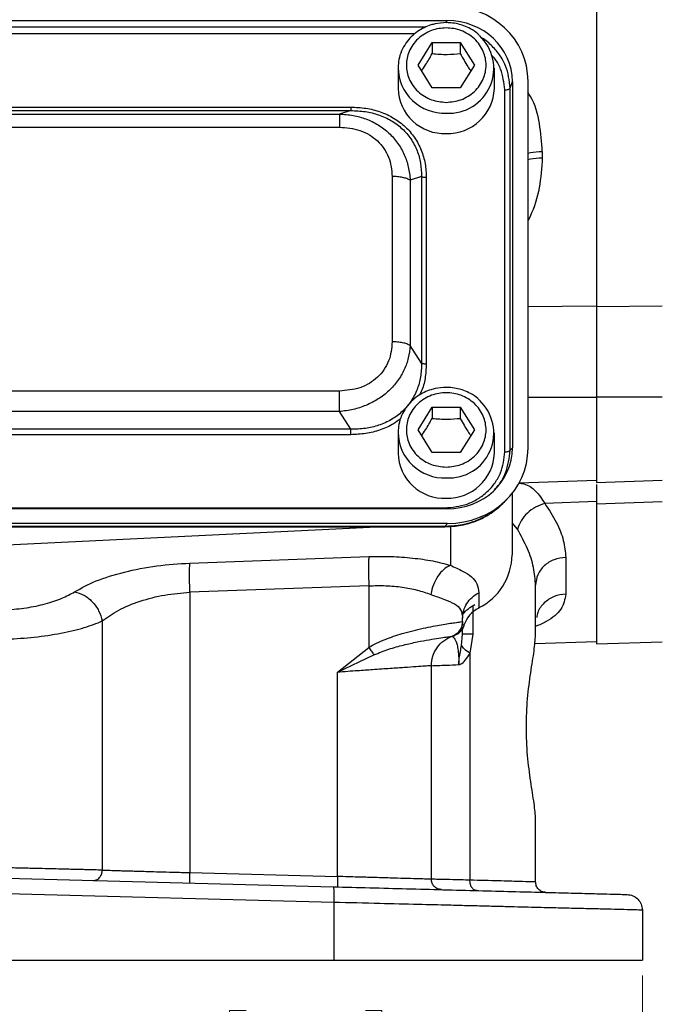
# Model space of a CAD drawing. Header units: inches. Extents: x 0.6 to 16.3, y 0.2 to 11.5.
# Tile 16 of 20: x 12.9 to 14.5, y 4.1 to 6.7. Entities that reach past the tile are written whole.
import ezdxf

# ---------------------------------------------------------------- set-up
doc = ezdxf.new("R2010")
doc.units = ezdxf.units.IN
doc.header["$MEASUREMENT"] = 0
doc.styles.add('SLDTEXTSTYLE0', font='TXT', dxfattribs={"width": 0.75})
doc.dimstyles.new('SLDDIMSTYLE0', dxfattribs={"dimtxt": 0.137795, "dimasz": 0.14, "dimexe": 0, "dimexo": 0.0625, "dimgap": 0.034449, "dimtad": 0, "dimdec": 1, "dimlfac": 1.5, "dimrnd": 1e-09, "dimzin": 12, "dimdsep": 46, "dimtxsty": 'SLDTEXTSTYLE0', "dimblk1": 'CLOSED', "dimblk2": 'CLOSED', "dimsah": 1, "dimcen": 0.09, "dimadec": 0, "dimazin": 3, "dimtfac": 1, "dimtdec": 1, "dimtofl": 0, "dimtmove": 0, "dimatfit": 3, "dimldrblk": 'CLOSED', "dimfxl": 0, "dimfrac": 2, "dimtolj": 1, "dimtzin": 12, "dimarcsym": 0})

# ---------------------------------------------------------------- blocks, each defined once
blk = doc.blocks.new('_Closed')
at = {"color": 0, "linetype": 'ByBlock', "lineweight": -2}
for p, q in [((-1, 0.166667), (0, 0)), ((-1, 0.166667), (-1, -0.166667)), ((0, 0), (-1, -0.166667)), ((0, 0), (-1, 0))]:
    blk.add_line(p, q, dxfattribs=at)
blk = doc.blocks.new('_D_11')
at = {"color": 7, "linetype": 'Continuous', "lineweight": 0}
for p, q in [((11.2001, 4.2225), (11.2001, 3.8955)), ((14.4534, 4.2225), (14.4534, 3.8955)), ((13.4392, 4.1333), (13.3972, 4.1333)), ((13.3972, 4.1333), (13.3972, 3.9146)), ((13.7446, 4.1333), (13.7866, 4.1333)), ((13.7866, 4.1333), (13.7866, 3.9146)), ((11.2001, 3.9349), (13.2764, 3.9349)), ((14.4534, 3.9349), (13.9074, 3.9349)), ((13.3972, 3.9146), (13.4392, 3.9146)), ((13.7866, 3.9146), (13.7446, 3.9146))]:
    blk.add_line(p, q, dxfattribs=at)
at = {"color": 7, "linetype": 'Continuous', "lineweight": 18, "xscale": 0.14, "yscale": 0.14, "rotation": 180.0000000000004}
blk.add_blockref('_Closed', (11.2001, 3.9349, 0.2998), dxfattribs=at)
at = {"color": 7, "linetype": 'Continuous', "lineweight": 18, "xscale": 0.14, "yscale": 0.14}
blk.add_blockref('_Closed', (14.4534, 3.9349, 0.2998), dxfattribs=at)
at = {"color": 7, "linetype": 'Continuous', "lineweight": 18, "char_height": 0.1378, "attachment_point": 1, "style": 'SLDTEXTSTYLE0'}
for s, insert in [('124', (13.4392, 4.0922)), ('4.9', (13.4646, 3.8861))]:
    blk.add_mtext(s, dxfattribs=dict(at, insert=insert))

msp = doc.modelspace()

# ---------------------------------------------------------------- linework, layer by layer
at = {"color": 7, "linetype": 'Continuous', "lineweight": 25}
for p, q in [((14.3364, 8.2228), (14.3364, 5.9337)), ((11.6994, 6.6668), (13.9534, 6.6668)), ((13.8794, 6.5526), (13.9154, 6.6108)), ((13.9154, 6.6108), (13.9874, 6.6108)), ((13.9154, 6.6108), (13.9154, 6.5821)), ((13.9874, 6.6108), (14.0234, 6.5526)), ((13.9874, 6.6108), (13.9874, 6.5821)), ((13.9154, 6.4944), (13.8794, 6.5526)), ((14.0234, 6.5526), (13.9874, 6.4944)), ((13.8281, 6.5449), (13.8281, 6.4929)), ((14.0747, 6.4929), (14.0747, 6.5449)), ((14.1151, 6.4935), (14.1208, 6.5105)), ((14.1208, 6.5105), (14.1208, 5.5732)), ((14.1607, 6.5116), (14.1607, 5.5721)), ((13.9874, 6.4944), (13.9154, 6.4944)), ((14.1013, 5.5628), (14.1013, 6.4894)), ((14.1151, 5.5669), (14.1151, 6.4935)), ((11.9457, 6.4453), (13.7071, 6.4453)), ((11.9457, 6.4365), (13.7071, 6.4365)), ((11.9748, 6.4274), (13.678, 6.4274)), ((13.7071, 6.4365), (13.678, 6.4274)), ((11.9748, 6.3939), (13.678, 6.3939)), ((14.1973, 6.3316), (14.1973, 6.3153)), ((13.8131, 6.2677), (13.8131, 5.8446)), ((13.8884, 6.2673), (13.8593, 6.2582)), ((13.8593, 6.2582), (13.8593, 5.8351)), ((13.8884, 6.2673), (13.8884, 5.7899)), ((13.9005, 6.2648), (13.9005, 5.7874)), ((14.5045, 5.9355), (14.3364, 5.9337)), ((13.8884, 5.7899), (13.8593, 5.8351)), ((13.678, 5.7185), (11.9748, 5.7185)), ((14.5045, 5.7027), (14.3364, 5.7026)), ((14.3364, 5.7026), (14.3364, 5.4848)), ((13.8794, 5.619), (13.9154, 5.6772)), ((13.9154, 5.6772), (13.9874, 5.6772)), ((13.9154, 5.6772), (13.9154, 5.6486)), ((13.9874, 5.6772), (14.0234, 5.619)), ((13.9874, 5.6772), (13.9874, 5.6486)), ((13.678, 5.6658), (11.9748, 5.6658)), ((13.7071, 5.6206), (13.678, 5.6658)), ((13.7071, 5.6206), (11.9457, 5.6206)), ((13.7071, 5.6068), (11.9457, 5.6068)), ((13.8281, 5.6114), (13.8281, 5.5593)), ((13.9154, 5.5608), (13.8794, 5.619)), ((14.0234, 5.619), (13.9874, 5.5608)), ((14.0747, 5.5593), (14.0747, 5.6114)), ((14.1151, 5.5669), (14.1208, 5.5732)), ((13.9874, 5.5608), (13.9154, 5.5608)), ((14.138, 5.4835), (14.3364, 5.4905)), ((14.3364, 5.4848), (14.5045, 5.4907)), ((14.1043, 5.4386), (14.1119, 5.447)), ((14.1201, 5.4566), (14.1201, 5.2991)), ((11.7052, 5.4194), (13.9477, 5.4194)), ((14.3364, 5.4354), (14.2037, 5.4307)), ((14.3364, 5.4354), (14.3364, 5.4294)), ((14.5045, 5.4353), (14.3364, 5.4294)), ((14.3364, 5.4294), (14.3364, 5.0711)), ((13.9534, 5.4169), (11.6994, 5.4169)), ((13.9546, 5.3796), (11.6982, 5.3796)), ((13.9477, 5.372), (11.7052, 5.372)), ((11.7052, 5.371), (13.9477, 5.371)), ((12.8267, 5.3247), (13.774, 5.371)), ((13.9546, 5.3796), (13.9477, 5.372)), ((13.9477, 5.3718), (13.9477, 5.3718)), ((13.2955, 5.2782), (13.7533, 5.2947)), ((14.2573, 5.2929), (14.2573, 5.1989)), ((13.7533, 5.2201), (13.2955, 5.2036)), ((13.7533, 5.2201), (13.7533, 5.0624)), ((14.1801, 5.0937), (14.1801, 5.2216)), ((13.2955, 5.2036), (13.2955, 4.4859)), ((14.0345, 5.2023), (14.0345, 5.1632)), ((13.0711, 5.13), (13.0711, 4.4924)), ((13.9934, 5.1286), (13.9934, 5.1371)), ((13.9934, 5.1286), (13.9934, 5.1286)), ((13.9934, 5.1264), (13.9934, 5.1286)), ((13.9667, 5.0909), (13.9667, 5.0909)), ((13.9685, 5.0915), (13.9707, 5.0922)), ((13.9698, 5.0923), (13.9731, 5.0938)), ((13.9707, 5.0922), (13.9715, 5.0924)), ((13.9715, 5.0924), (13.9734, 5.0931)), ((13.9734, 5.0931), (13.9734, 5.0935)), ((13.9906, 5.0676), (13.9934, 5.0966)), ((13.9934, 5.0966), (13.9934, 5.1138)), ((14.0192, 5.0966), (14.012, 5.0472)), ((14.1786, 5.0721), (14.3364, 5.0777)), ((14.3364, 5.0711), (14.5045, 5.0769)), ((13.6733, 4.9989), (13.7533, 5.0624)), ((13.6733, 4.9989), (13.7665, 5.0433)), ((14.012, 5.0472), (14.012, 4.4667)), ((13.9134, 4.4691), (13.9134, 5.0155)), ((13.6733, 4.476), (13.6733, 4.9989)), ((14.1801, 4.4621), (14.1801, 4.6234)), ((13.2955, 4.4859), (13.6733, 4.476)), ((12.8267, 4.4715), (13.6626, 4.4496)), ((13.6637, 4.4097), (12.8267, 4.4316)), ((13.6637, 4.4097), (13.6637, 4.2619)), ((14.4534, 4.39), (14.4534, 4.2619)), ((12.8267, 4.2619), (13.6637, 4.2619)), ((13.6637, 4.2619), (14.4534, 4.2619))]:
    msp.add_line(p, q, dxfattribs=at)
at = {"color": 8, "linetype": 'Continuous', "lineweight": 25}
for p, q in [((13.9515, 6.6613), (13.9534, 6.6668)), ((13.898, 6.6498), (11.7544, 6.6498)), ((13.871, 6.6328), (11.7825, 6.6328)), ((14.1607, 5.9348), (14.3364, 5.9367)), ((14.1607, 5.7031), (14.3364, 5.7032)), ((13.9477, 5.3718), (13.9477, 5.372)), ((13.9621, 5.3725), (13.9621, 5.2726)), ((14.1339, 5.365), (14.1201, 5.3814)), ((14.0192, 5.1687), (14.0192, 5.0966)), ((13.9968, 5.1195), (13.9961, 5.1213))]:
    msp.add_line(p, q, dxfattribs=at)
at = {"color": 7, "linetype": 'Continuous', "lineweight": 25}
for centre, radius, start, end in [((13.9585, 6.5442), 0.1147, 266.4451, 47.1864), ((13.9467, 6.4963), 0.1187, 181.6582, 272.2766), ((13.9549, 6.4976), 0.1199, 268.3245, 357.7408), ((13.9585, 5.6107), 0.1147, 266.4451, 47.1864), ((13.9467, 5.5627), 0.1187, 181.6582, 272.2766), ((13.9549, 5.564), 0.1199, 268.3245, 357.7408), ((13.9657, 5.3014), 0.1543, 296.448, 359.1655), ((14.0689, 5.0954), 0.0759, 116.9064, 161.5208)]:
    msp.add_arc(centre, radius, start, end, dxfattribs=at)
at = {"color": 8, "linetype": 'Continuous', "lineweight": 25}
for centre in [(13.9467, 6.5483), (13.9467, 5.6147)]:
    msp.add_arc(centre, 0.1186, 180.8347, 272.2982, dxfattribs=at)
at = {"color": 7, "linetype": 'Continuous', "lineweight": 25}
for centre, major_axis, start_param, end_param in [((13.9482, 6.5056), (0.2087, 0.0437), 6.091166, 7.631805), ((13.9482, 6.5056), (0.1694, 0.0355), 6.091166, 7.631805), ((13.9482, 5.5781), (0.1694, -0.0355), 4.934566, 6.475204), ((13.9482, 5.5781), (0.2087, -0.0437), 4.934566, 6.475204)]:
    msp.add_ellipse(centre, major_axis=major_axis, ratio=0.927683, start_param=start_param, end_param=end_param, dxfattribs=at)
for points, knots in [([(13.9514, 6.6615), (13.9419, 6.6609), (13.9286, 6.6601), (13.9098, 6.655), (13.8944, 6.6488), (13.8773, 6.6388), (13.8614, 6.6255), (13.8474, 6.6089), (13.8365, 6.589), (13.8294, 6.5679), (13.8288, 6.5534), (13.8285, 6.5466)], [0, 0, 0, 0, 0.149092, 0.208633, 0.307589, 0.410717, 0.521887, 0.638939, 0.761403, 0.889275, 1, 1, 1, 1]), ([(14.0357, 6.6296), (14.0346, 6.6307), (14.0283, 6.6372), (14.0148, 6.6454), (13.9975, 6.6535), (13.9805, 6.6586), (13.9654, 6.6611), (13.9553, 6.6614), (13.9514, 6.6615)], [0, 0, 0, 0, 0.0504635, 0.301395, 0.5071042, 0.6746381, 0.8743638, 1, 1, 1, 1]), ([(13.9514, 6.4574), (13.9386, 6.4586), (13.9188, 6.4606), (13.8951, 6.4725), (13.8788, 6.4848), (13.8655, 6.5), (13.8532, 6.5222), (13.8469, 6.5526), (13.8532, 6.583), (13.8655, 6.6052), (13.8788, 6.6204), (13.8951, 6.6328), (13.9188, 6.6443), (13.9514, 6.6501), (13.984, 6.6443), (14.0077, 6.6328), (14.024, 6.6204), (14.0373, 6.6052), (14.0496, 6.583), (14.0559, 6.5526), (14.0496, 6.5222), (14.0373, 6.5), (14.024, 6.4848), (14.0077, 6.4725), (13.984, 6.4606), (13.9642, 6.4586), (13.9514, 6.4574)], [0, 0, 0, 0, 0.059864, 0.09209, 0.125, 0.15791, 0.190136, 0.25, 0.309864, 0.34209, 0.375, 0.40791, 0.440136, 0.5, 0.559864, 0.59209, 0.625, 0.65791, 0.690136, 0.75, 0.809864, 0.84209, 0.875, 0.90791, 0.940136, 1, 1, 1, 1]), ([(13.8886, 6.5378), (13.8919, 6.5428), (13.9009, 6.556), (13.9098, 6.5721), (13.9154, 6.5821)], [0, 0, 0, 0, 0.376375, 1, 1, 1, 1]), ([(13.9154, 6.5821), (13.9283, 6.5811), (13.9523, 6.5791), (13.9763, 6.5812), (13.9874, 6.5821)], [0, 0, 0, 0, 0.534747, 1, 1, 1, 1]), ([(13.9874, 6.5821), (13.9938, 6.5706), (14.0028, 6.5545), (14.0117, 6.5414), (14.0142, 6.5377)], [0, 0, 0, 0, 0.718831, 1, 1, 1, 1]), ([(13.678, 6.4274), (13.6899, 6.4267), (13.713, 6.4252), (13.7467, 6.4157), (13.7778, 6.4007), (13.8054, 6.3797), (13.8281, 6.3537), (13.8447, 6.3242), (13.8558, 6.2919), (13.8581, 6.2696), (13.8593, 6.2582)], [0, 0, 0, 0, 0.126895, 0.247383, 0.374942, 0.5, 0.625054, 0.752617, 0.873101, 1, 1, 1, 1]), ([(13.7071, 6.4453), (13.7201, 6.4448), (13.7458, 6.4437), (13.7831, 6.434), (13.8174, 6.4183), (13.8475, 6.3958), (13.8715, 6.3678), (13.8885, 6.3355), (13.8987, 6.3006), (13.8999, 6.2767), (13.9005, 6.2648)], [0, 0, 0, 0, 0.12774, 0.250585, 0.375538, 0.500007, 0.624475, 0.749429, 0.874849, 1, 1, 1, 1]), ([(13.7071, 6.4365), (13.7196, 6.436), (13.7439, 6.4351), (13.7793, 6.4261), (13.8116, 6.4115), (13.8398, 6.3905), (13.8622, 6.3642), (13.8778, 6.3342), (13.8871, 6.3014), (13.8879, 6.2789), (13.8884, 6.2673)], [0, 0, 0, 0, 0.130297, 0.251522, 0.377642, 0.5, 0.622362, 0.748478, 0.869703, 1, 1, 1, 1]), ([(13.678, 6.3939), (13.696, 6.3924), (13.723, 6.3901), (13.7552, 6.3749), (13.7761, 6.3593), (13.7928, 6.3398), (13.8091, 6.3097), (13.8115, 6.2845), (13.8131, 6.2677)], [0, 0, 0, 0, 0.250062, 0.37621, 0.5, 0.623853, 0.749938, 1, 1, 1, 1]), ([(14.3364, 5.9337), (14.3364, 5.9152), (14.3364, 5.881), (14.3364, 5.8246), (14.3364, 5.7657), (14.3364, 5.7247), (14.3364, 5.7026)], [0, 0, 0, 0, 0.266835, 0.494114, 0.727989, 1, 1, 1, 1]), ([(13.8131, 5.8446), (13.8115, 5.8279), (13.8091, 5.8026), (13.7928, 5.7726), (13.7761, 5.7531), (13.7552, 5.7374), (13.723, 5.7222), (13.696, 5.72), (13.678, 5.7185)], [0, 0, 0, 0, 0.250062, 0.37621, 0.5, 0.623853, 0.749938, 1, 1, 1, 1]), ([(13.8593, 5.8351), (13.8581, 5.8244), (13.8558, 5.8035), (13.8447, 5.7729), (13.8281, 5.7443), (13.8054, 5.7187), (13.7778, 5.6973), (13.7467, 5.6813), (13.713, 5.6702), (13.6899, 5.6673), (13.678, 5.6658)], [0, 0, 0, 0, 0.126897, 0.247383, 0.374942, 0.5, 0.625054, 0.752617, 0.873101, 1, 1, 1, 1]), ([(13.8884, 5.7899), (13.8879, 5.7781), (13.8871, 5.7552), (13.8778, 5.7219), (13.8622, 5.6917), (13.8398, 5.6653), (13.8116, 5.6444), (13.7793, 5.6301), (13.7439, 5.6215), (13.7196, 5.621), (13.7071, 5.6206)], [0, 0, 0, 0, 0.1302987, 0.2515222, 0.377642, 0.5, 0.6223615, 0.7484778, 0.8697033, 1, 1, 1, 1]), ([(13.9514, 5.7279), (13.9419, 5.7274), (13.9286, 5.7266), (13.9098, 5.7214), (13.8944, 5.7153), (13.8773, 5.7052), (13.8614, 5.692), (13.8474, 5.6753), (13.8365, 5.6555), (13.8294, 5.6343), (13.8288, 5.6198), (13.8285, 5.6131)], [0, 0, 0, 0, 0.149092, 0.208633, 0.307589, 0.410717, 0.521887, 0.638939, 0.761403, 0.889275, 1, 1, 1, 1]), ([(14.0357, 5.696), (14.0346, 5.6971), (14.0283, 5.7037), (14.0148, 5.7118), (13.9975, 5.72), (13.9805, 5.725), (13.9654, 5.7276), (13.9553, 5.7278), (13.9514, 5.7279)], [0, 0, 0, 0, 0.050464, 0.301395, 0.507104, 0.674638, 0.874364, 1, 1, 1, 1]), ([(13.9514, 5.5238), (13.9386, 5.5251), (13.9188, 5.527), (13.8951, 5.5389), (13.8788, 5.5512), (13.8655, 5.5664), (13.8532, 5.5886), (13.8469, 5.619), (13.8532, 5.6494), (13.8655, 5.6716), (13.8788, 5.6868), (13.8951, 5.6992), (13.9188, 5.7107), (13.9514, 5.7165), (13.984, 5.7107), (14.0077, 5.6992), (14.024, 5.6868), (14.0373, 5.6716), (14.0496, 5.6494), (14.0559, 5.619), (14.0496, 5.5886), (14.0373, 5.5664), (14.024, 5.5512), (14.0077, 5.5389), (13.984, 5.527), (13.9642, 5.5251), (13.9514, 5.5238)], [0, 0, 0, 0, 0.0598642, 0.0920902, 0.125, 0.1579098, 0.1901358, 0.25, 0.3098642, 0.3420902, 0.375, 0.4079098, 0.4401358, 0.5, 0.5598642, 0.5920902, 0.625, 0.6579098, 0.6901358, 0.75, 0.8098642, 0.8420902, 0.875, 0.9079098, 0.9401358, 1, 1, 1, 1]), ([(13.8886, 5.6042), (13.8919, 5.6092), (13.9009, 5.6224), (13.9098, 5.6385), (13.9154, 5.6486)], [0, 0, 0, 0, 0.376375, 1, 1, 1, 1]), ([(13.9154, 5.6486), (13.9283, 5.6475), (13.9523, 5.6456), (13.9763, 5.6476), (13.9874, 5.6486)], [0, 0, 0, 0, 0.534747, 1, 1, 1, 1]), ([(13.9874, 5.6486), (13.9938, 5.637), (14.0028, 5.6209), (14.0117, 5.6078), (14.0142, 5.6041)], [0, 0, 0, 0, 0.718831, 1, 1, 1, 1]), ([(13.9477, 5.4194), (13.9671, 5.4212), (13.997, 5.4241), (14.0329, 5.4419), (14.0574, 5.4604), (14.0771, 5.4832), (14.0962, 5.5167), (14.0993, 5.5446), (14.1013, 5.5628)], [0, 0, 0, 0, 0.240853, 0.369278, 0.5, 0.630722, 0.759147, 1, 1, 1, 1]), ([(14.3364, 5.4797), (14.3364, 5.4796), (14.3364, 5.4767), (14.3364, 5.4617), (14.3364, 5.4406), (14.3364, 5.4294)], [0, 0, 0, 0, 0.011753, 0.468626, 1, 1, 1, 1]), ([(13.9477, 5.3712), (13.9618, 5.3719), (13.9907, 5.3735), (14.0328, 5.3867), (14.0724, 5.4078), (14.0937, 5.4284), (14.1045, 5.4388)], [0, 0, 0, 0, 0.240515, 0.489269, 0.743239, 1, 1, 1, 1]), ([(14.1002, 5.4354), (14.0979, 5.4327), (14.0871, 5.4197), (14.0613, 5.4019), (14.0255, 5.3843), (13.9868, 5.3737), (13.9609, 5.3726), (13.9477, 5.372)], [0, 0, 0, 0, 0.064698, 0.305184, 0.549257, 0.769699, 1, 1, 1, 1]), ([(14.2037, 5.4307), (14.1957, 5.428), (14.1796, 5.4227), (14.1585, 5.4068), (14.1418, 5.3871), (14.1365, 5.3724), (14.1339, 5.365)], [0, 0, 0, 0, 0.249997, 0.499993, 0.749996, 1, 1, 1, 1]), ([(14.2037, 5.4307), (14.2142, 5.4146), (14.2351, 5.3825), (14.2535, 5.3359), (14.256, 5.3072), (14.2573, 5.2929)], [0, 0, 0, 0, 0.334788, 0.668987, 1, 1, 1, 1]), ([(14.1801, 5.2216), (14.179, 5.2365), (14.1768, 5.2663), (14.161, 5.3146), (14.143, 5.3481), (14.1339, 5.365)], [0, 0, 0, 0, 0.329707, 0.661662, 1, 1, 1, 1]), ([(13.7533, 5.2947), (13.7724, 5.295), (13.8108, 5.2957), (13.8662, 5.2916), (13.9181, 5.2843), (13.9475, 5.2765), (13.9621, 5.2726)], [0, 0, 0, 0, 0.246357, 0.496982, 0.74919, 1, 1, 1, 1]), ([(13.0003, 5.2046), (13.0176, 5.2142), (13.0526, 5.2335), (13.1259, 5.2562), (13.2087, 5.2726), (13.267, 5.2764), (13.2955, 5.2782)], [0, 0, 0, 0, 0.251919, 0.508037, 0.759698, 1, 1, 1, 1]), ([(13.9621, 5.2726), (13.9563, 5.2694), (13.9446, 5.263), (13.9295, 5.245), (13.9176, 5.2228), (13.9139, 5.2063), (13.912, 5.198)], [0, 0, 0, 0, 0.250006, 0.499998, 0.750005, 1, 1, 1, 1]), ([(13.9621, 5.2726), (13.973, 5.2676), (13.9955, 5.2572), (14.0177, 5.2433), (14.032, 5.226), (14.0337, 5.2103), (14.0345, 5.2023)], [0, 0, 0, 0, 0.231639, 0.476918, 0.734744, 1, 1, 1, 1]), ([(13.7533, 5.2201), (13.7679, 5.2204), (13.7971, 5.2211), (13.839, 5.2171), (13.8784, 5.2097), (13.9007, 5.202), (13.912, 5.198)], [0, 0, 0, 0, 0.2463996, 0.4948313, 0.7420557, 1, 1, 1, 1]), ([(12.8267, 5.1583), (12.8437, 5.1598), (12.8782, 5.1629), (12.9265, 5.1734), (12.9693, 5.1874), (12.99, 5.1989), (13.0003, 5.2046)], [0, 0, 0, 0, 0.240965, 0.492289, 0.747829, 1, 1, 1, 1]), ([(13.0003, 5.2046), (13.0084, 5.2023), (13.0246, 5.1978), (13.0464, 5.18), (13.0635, 5.1568), (13.0686, 5.1389), (13.0711, 5.13)], [0, 0, 0, 0, 0.249994, 0.499976, 0.749984, 1, 1, 1, 1]), ([(13.0711, 5.13), (13.0843, 5.1396), (13.1106, 5.1587), (13.1662, 5.1815), (13.2292, 5.198), (13.2738, 5.2018), (13.2955, 5.2036)], [0, 0, 0, 0, 0.25601, 0.513417, 0.763374, 1, 1, 1, 1]), ([(13.912, 5.198), (13.9242, 5.1936), (13.9484, 5.1848), (13.9742, 5.1744), (13.9906, 5.1601), (13.9925, 5.1448), (13.9934, 5.1371)], [0, 0, 0, 0, 0.247971, 0.49533, 0.745303, 1, 1, 1, 1]), ([(12.8267, 5.0834), (12.8504, 5.0849), (12.8988, 5.0878), (12.967, 5.0983), (13.0274, 5.1124), (13.0567, 5.1242), (13.0711, 5.13)], [0, 0, 0, 0, 0.242859, 0.495762, 0.750597, 1, 1, 1, 1]), ([(13.7533, 5.0624), (13.7599, 5.0661), (13.7736, 5.0738), (13.7951, 5.0829), (13.8172, 5.0911), (13.8408, 5.0986), (13.8664, 5.1055), (13.8932, 5.1117), (13.9177, 5.1166), (13.9395, 5.1205), (13.9581, 5.1235), (13.9755, 5.1261), (13.9896, 5.128), (13.9921, 5.1284), (13.9934, 5.1286)], [0, 0, 0, 0, 0.058027, 0.121629, 0.181723, 0.245483, 0.323905, 0.407512, 0.496461, 0.576081, 0.660094, 0.748553, 0.871313, 1, 1, 1, 1]), ([(13.9667, 5.0909), (13.9709, 5.0929), (13.9793, 5.0968), (13.9876, 5.1069), (13.9925, 5.1178), (13.9931, 5.125), (13.9934, 5.1286)], [0, 0, 0, 0, 0.2797701, 0.5595366, 0.779763, 1, 1, 1, 1]), ([(13.9968, 5.1195), (13.996, 5.1167), (13.9943, 5.1111), (13.9893, 5.1036), (13.9824, 5.0971), (13.9764, 5.0945), (13.9734, 5.0931)], [0, 0, 0, 0, 0.25192, 0.503164, 0.752496, 1, 1, 1, 1]), ([(13.9907, 5.114), (13.9908, 5.1142), (13.9917, 5.1161), (13.9926, 5.1194), (13.9929, 5.1223), (13.993, 5.1235)], [0, 0, 0, 0, 0.055567, 0.568, 1, 1, 1, 1]), ([(13.7665, 5.0433), (13.7792, 5.0484), (13.8048, 5.0588), (13.8427, 5.0688), (13.8777, 5.0767), (13.9084, 5.0823), (13.9335, 5.0863), (13.952, 5.0889), (13.964, 5.0905), (13.9658, 5.0908), (13.9667, 5.0909)], [0, 0, 0, 0, 0.122415, 0.247577, 0.37369, 0.499666, 0.625316, 0.750635, 0.875305, 1, 1, 1, 1]), ([(13.9667, 5.0909), (13.9672, 5.0906), (13.9682, 5.0901), (13.9738, 5.0843), (13.9784, 5.0727), (13.9813, 5.0597), (13.9831, 5.0441), (13.9838, 5.0295), (13.9838, 5.0219), (13.9838, 5.0182)], [0, 0, 0, 0, 0.283842, 0.551774, 0.675697, 0.791595, 0.898594, 0.949597, 1, 1, 1, 1]), ([(14.1801, 4.6234), (14.1801, 4.6234), (14.1801, 4.6339), (14.177, 4.6612), (14.1676, 4.7175), (14.1589, 4.7848), (14.1553, 4.8585), (14.1589, 4.9323), (14.1675, 4.9994), (14.1774, 5.0567), (14.1792, 5.0813), (14.1801, 5.0937)], [0, 0, 0, 0, 0.000001, 0.126038, 0.251233, 0.375846, 0.499996, 0.624157, 0.748767, 0.873963, 1, 1, 1, 1]), ([(13.9838, 5.0182), (13.9838, 5.0182), (13.9838, 5.0182), (13.9838, 5.0181), (13.9838, 5.0181), (13.9838, 5.0181), (13.9838, 5.0181), (13.9838, 5.0181), (13.9838, 5.0181), (13.9838, 5.0181), (13.9838, 5.0182), (13.9838, 5.0182), (13.9838, 5.0184), (13.9838, 5.0191), (13.9838, 5.0199), (13.9838, 5.0206), (13.9838, 5.0209), (13.9838, 5.0213), (13.9838, 5.022), (13.9839, 5.0232), (13.984, 5.0248), (13.9841, 5.0273), (13.9844, 5.0307), (13.985, 5.0357), (13.9861, 5.043), (13.9882, 5.054), (13.9897, 5.0625), (13.9906, 5.0676)], [0, 0, 0, 0, 0.000387, 0.000578, 0.000598, 0.000604, 0.00061, 0.000616, 0.000623, 0.000645, 0.000834, 0.001712, 0.0032, 0.013797, 0.042063, 0.050351, 0.053046, 0.057814, 0.07301, 0.095051, 0.126704, 0.171959, 0.236771, 0.330288, 0.467535, 0.67471, 1, 1, 1, 1]), ([(14.012, 5.0472), (14.0068, 5.0509), (13.9965, 5.0582), (13.9926, 5.0645), (13.9906, 5.0676)], [0, 0, 0, 0, 0.499995, 1, 1, 1, 1]), ([(13.9838, 5.0182), (13.9853, 5.0186), (13.9911, 5.0202), (14.0015, 5.0296), (14.0083, 5.041), (14.012, 5.0472)], [0, 0, 0, 0, 0.139884, 0.52827, 1, 1, 1, 1]), ([(13.9134, 5.0155), (13.9126, 5.0154), (13.9109, 5.0153), (13.8974, 5.0144), (13.8756, 5.0129), (13.8505, 5.0112), (13.8271, 5.0095), (13.808, 5.0082), (13.7865, 5.0067), (13.759, 5.0048), (13.7214, 5.0022), (13.6907, 5.0001), (13.6733, 4.9989)], [0, 0, 0, 0, 0.1200646, 0.2433214, 0.3697878, 0.49948, 0.5598386, 0.6232342, 0.6896676, 0.7591393, 0.8642527, 1, 1, 1, 1]), ([(13.9134, 5.0155), (13.9142, 5.0155), (13.9159, 5.0156), (13.9297, 5.0161), (13.9513, 5.0169), (13.9729, 5.0178), (13.9838, 5.0182)], [0, 0, 0, 0, 0.241763, 0.489012, 0.741755, 1, 1, 1, 1]), ([(13.0711, 4.4924), (13.0572, 4.4927), (13.0396, 4.4931), (13.0129, 4.4938), (12.9981, 4.4941), (12.9823, 4.4945), (12.9633, 4.495), (12.9392, 4.4955), (12.908, 4.4963), (12.8698, 4.4972), (12.8417, 4.4979), (12.8267, 4.4982)], [0, 0, 0, 0, 0.238342, 0.301596, 0.366265, 0.432349, 0.49985, 0.594165, 0.708971, 0.844253, 1, 1, 1, 1]), ([(13.0482, 4.4657), (13.0515, 4.4662), (13.0582, 4.467), (13.0657, 4.4742), (13.0703, 4.483), (13.0708, 4.4893), (13.0711, 4.4924)], [0, 0, 0, 0, 0.279616, 0.55921, 0.779619, 1, 1, 1, 1]), ([(13.0711, 4.4924), (13.0838, 4.492), (13.0999, 4.4916), (13.1244, 4.4908), (13.138, 4.4905), (13.1527, 4.49), (13.1696, 4.4895), (13.1909, 4.4889), (13.2189, 4.4881), (13.2546, 4.4871), (13.2811, 4.4863), (13.2955, 4.4859)], [0, 0, 0, 0, 0.237381, 0.300697, 0.365545, 0.431925, 0.499837, 0.586131, 0.698271, 0.836235, 1, 1, 1, 1]), ([(13.9134, 4.4691), (13.9126, 4.4691), (13.9109, 4.4691), (13.8974, 4.4695), (13.8756, 4.4702), (13.8455, 4.471), (13.8078, 4.4721), (13.7733, 4.4731), (13.7447, 4.4739), (13.7239, 4.4745), (13.6998, 4.4752), (13.6825, 4.4757), (13.6733, 4.476)], [0, 0, 0, 0, 0.120183, 0.243545, 0.370087, 0.499813, 0.62342, 0.759078, 0.807802, 0.864198, 0.928265, 1, 1, 1, 1]), ([(14.012, 4.4667), (13.9967, 4.4671), (13.9666, 4.4678), (13.9361, 4.4685), (13.9169, 4.469), (13.9145, 4.469), (13.9134, 4.4691)], [0, 0, 0, 0, 0.261981, 0.515974, 0.761979, 1, 1, 1, 1]), ([(14.029, 4.44), (14.0265, 4.4406), (14.0213, 4.4417), (14.0157, 4.4489), (14.0125, 4.4576), (14.0122, 4.4637), (14.012, 4.4667)], [0, 0, 0, 0, 0.27962, 0.559248, 0.779602, 1, 1, 1, 1]), ([(14.1801, 4.4621), (14.178, 4.4621), (14.1737, 4.4622), (14.1395, 4.4632), (14.0873, 4.4646), (14.0375, 4.466), (14.012, 4.4667)], [0, 0, 0, 0, 0.2481, 0.499972, 0.743513, 1, 1, 1, 1]), ([(13.6626, 4.4496), (13.6939, 4.4488), (13.7572, 4.4472), (13.8514, 4.4447), (13.945, 4.4422), (14.0357, 4.4399), (14.1211, 4.4376), (14.1983, 4.4356), (14.2654, 4.4339), (14.3209, 4.4324), (14.3637, 4.4313), (14.3933, 4.4305), (14.4112, 4.43), (14.4134, 4.43), (14.4145, 4.43)], [0, 0, 0, 0, 0.0780321, 0.1583142, 0.2407101, 0.326281, 0.4127917, 0.5000535, 0.5873012, 0.6738003, 0.7593637, 0.8417273, 0.9219894, 1, 1, 1, 1]), ([(14.4534, 4.39), (14.4522, 4.39), (14.4498, 4.3901), (14.4304, 4.3906), (14.4016, 4.3913), (14.3657, 4.3922), (14.3261, 4.3932), (14.2792, 4.3943), (14.2341, 4.3954), (14.194, 4.3964), (14.161, 4.3973), (14.1255, 4.3981), (14.0874, 4.3991), (14.0468, 4.4001), (14.0037, 4.4012), (13.9483, 4.4026), (13.8746, 4.4044), (13.7763, 4.4069), (13.7031, 4.4087), (13.6637, 4.4097)], [0, 0, 0, 0, 0.079768, 0.160951, 0.243549, 0.306446, 0.370139, 0.43463, 0.49992, 0.534019, 0.569107, 0.605181, 0.642244, 0.680293, 0.719331, 0.759355, 0.825954, 0.906172, 1, 1, 1, 1])]:
    msp.add_open_spline(points, degree=3, knots=knots, dxfattribs=at)
at = {"color": 8, "linetype": 'Continuous', "lineweight": 25}
for points, knots in [([(14.1151, 6.4935), (14.1128, 6.5132), (14.1093, 6.5435), (14.0885, 6.58), (14.0668, 6.6042), (14.0497, 6.6191), (14.0394, 6.624), (14.039, 6.6242)], [0, 0, 0, 0, 0.380262, 0.586677, 0.789909, 0.993148, 1, 1, 1, 1]), ([(14.1013, 6.4894), (14.0991, 6.5074), (14.0958, 6.5351), (14.0809, 6.5636), (14.0718, 6.5736), (14.0694, 6.5762)], [0, 0, 0, 0, 0.579997, 0.889257, 1, 1, 1, 1]), ([(14.1973, 6.3316), (14.1956, 6.3554), (14.1924, 6.4029), (14.1788, 6.4553), (14.163, 6.4797), (14.1607, 6.4833)], [0, 0, 0, 0, 0.460326, 0.921518, 1, 1, 1, 1]), ([(14.1607, 6.3273), (14.163, 6.3279), (14.1733, 6.3309), (14.1867, 6.3313), (14.1973, 6.3316)], [0, 0, 0, 0, 0.213793, 1, 1, 1, 1]), ([(14.1973, 6.3153), (14.1956, 6.2896), (14.1922, 6.2381), (14.1761, 6.1848), (14.1625, 6.1585), (14.1607, 6.1551)], [0, 0, 0, 0, 0.4633562, 0.9290252, 1, 1, 1, 1]), ([(14.1607, 6.3109), (14.163, 6.3115), (14.1733, 6.3145), (14.1867, 6.315), (14.1973, 6.3153)], [0, 0, 0, 0, 0.213793, 1, 1, 1, 1]), ([(13.9005, 5.7874), (13.8998, 5.7752), (13.8984, 5.7514), (13.8916, 5.7242), (13.8841, 5.7107), (13.8823, 5.7076)], [0, 0, 0, 0, 0.4444479, 0.8718621, 1, 1, 1, 1]), ([(13.8351, 5.6488), (13.8292, 5.6439), (13.8135, 5.6313), (13.7827, 5.6182), (13.7455, 5.6084), (13.7199, 5.6074), (13.7071, 5.6068)], [0, 0, 0, 0, 0.1701867, 0.4463022, 0.7234484, 1, 1, 1, 1]), ([(14.0746, 5.4656), (14.0791, 5.4704), (14.091, 5.4833), (14.1091, 5.5166), (14.1127, 5.5472), (14.1151, 5.5669)], [0, 0, 0, 0, 0.172998, 0.463963, 1, 1, 1, 1]), ([(14.1369, 5.4831), (14.1415, 5.4825), (14.1582, 5.4803), (14.1815, 5.4648), (14.1962, 5.4422), (14.2037, 5.4307)], [0, 0, 0, 0, 0.158532, 0.573777, 1, 1, 1, 1]), ([(14.2573, 5.1989), (14.255, 5.1854), (14.2516, 5.1651), (14.2302, 5.143), (14.2089, 5.1282), (14.1896, 5.1199), (14.1801, 5.1158)], [0, 0, 0, 0, 0.400412, 0.601538, 0.80188, 1, 1, 1, 1]), ([(14.2573, 5.1989), (14.2471, 5.1975), (14.2266, 5.1947), (14.2015, 5.1771), (14.1859, 5.1573), (14.1838, 5.1432), (14.1831, 5.1387)], [0, 0, 0, 0, 0.287913, 0.575827, 0.86374, 1, 1, 1, 1])]:
    msp.add_open_spline(points, degree=3, knots=knots, dxfattribs=at)
at = {"color": 7, "linetype": 'Continuous', "lineweight": 25}
for points in [[(14.1013, 6.4894), (14.1029, 6.4894), (14.1062, 6.4895), (14.1105, 6.4905), (14.1137, 6.4918), (14.1146, 6.4929), (14.1151, 6.4935)], [(13.678, 6.4274), (13.678, 6.4264), (13.678, 6.4242), (13.678, 6.4166), (13.678, 6.4065), (13.678, 6.3981), (13.678, 6.3939)], [(13.7071, 6.4453), (13.7071, 6.4442), (13.7071, 6.442), (13.7071, 6.4394), (13.7071, 6.4374), (13.7071, 6.4368), (13.7071, 6.4365)], [(13.8593, 6.2582), (13.8567, 6.2596), (13.8514, 6.2623), (13.8401, 6.2653), (13.8271, 6.2674), (13.8178, 6.2676), (13.8131, 6.2677)], [(13.9005, 6.2648), (13.8993, 6.2648), (13.8968, 6.2649), (13.8934, 6.2654), (13.8904, 6.2662), (13.8891, 6.2669), (13.8884, 6.2673)], [(13.8593, 5.8351), (13.8567, 5.8364), (13.8514, 5.8392), (13.8401, 5.8422), (13.8271, 5.8442), (13.8178, 5.8445), (13.8131, 5.8446)], [(13.9005, 5.7874), (13.8993, 5.7874), (13.8968, 5.7875), (13.8934, 5.788), (13.8904, 5.7888), (13.8891, 5.7895), (13.8884, 5.7899)], [(13.678, 5.6658), (13.678, 5.6697), (13.678, 5.6773), (13.678, 5.691), (13.678, 5.7051), (13.678, 5.714), (13.678, 5.7185)], [(13.7071, 5.6068), (13.7071, 5.608), (13.7071, 5.6103), (13.7071, 5.614), (13.7071, 5.6176), (13.7071, 5.6196), (13.7071, 5.6206)], [(14.1013, 5.5628), (14.1029, 5.5628), (14.1062, 5.563), (14.1105, 5.5639), (14.1137, 5.5652), (14.1146, 5.5664), (14.1151, 5.5669)], [(13.7533, 5.2947), (13.7531, 5.2912), (13.7526, 5.2841), (13.7524, 5.2659), (13.7526, 5.2442), (13.7531, 5.2281), (13.7533, 5.2201)], [(14.2573, 5.2929), (14.2471, 5.2916), (14.2267, 5.2889), (14.2012, 5.2723), (14.1835, 5.249), (14.1812, 5.2308), (14.1801, 5.2216)], [(13.2955, 5.2036), (13.2952, 5.2116), (13.2947, 5.2277), (13.2945, 5.2494), (13.2947, 5.2676), (13.2952, 5.2747), (13.2955, 5.2782)], [(13.9934, 5.1371), (13.9939, 5.1437), (13.995, 5.1569), (14.0037, 5.1753), (14.0167, 5.1913), (14.0286, 5.1987), (14.0345, 5.2023)], [(13.9941, 5.1476), (13.9985, 5.1525), (14.0074, 5.1622), (14.019, 5.1689), (14.0248, 5.1723)], [(13.9934, 5.1286), (13.993, 5.1245), (13.9923, 5.1163), (13.9865, 5.1052), (13.978, 5.0961), (13.9705, 5.0926), (13.9667, 5.0909)], [(13.9134, 5.0155), (13.9141, 5.0237), (13.9156, 5.0401), (13.9272, 5.0623), (13.9442, 5.0806), (13.9592, 5.0875), (13.9667, 5.0909)], [(14.0192, 5.0966), (14.0153, 5.0966), (14.0077, 5.0966), (13.9997, 5.0966), (13.9944, 5.0966), (13.9937, 5.0966), (13.9934, 5.0966)], [(13.7533, 5.0624), (13.7558, 5.059), (13.7606, 5.0521), (13.7645, 5.0462), (13.7665, 5.0433)], [(13.2962, 4.4592), (13.296, 4.4596), (13.2956, 4.4605), (13.2953, 4.4666), (13.2952, 4.4754), (13.2954, 4.4824), (13.2955, 4.4859)], [(13.6733, 4.476), (13.6733, 4.4725), (13.6731, 4.4655), (13.6732, 4.4567), (13.6735, 4.4506), (13.6739, 4.4497), (13.674, 4.4493)], [(13.9394, 4.4424), (13.9359, 4.4429), (13.9291, 4.4438), (13.9205, 4.45), (13.9146, 4.4587), (13.9138, 4.4656), (13.9134, 4.4691)], [(14.206, 4.4354), (14.2026, 4.4359), (14.1958, 4.4368), (14.1872, 4.443), (14.1812, 4.4518), (14.1805, 4.4586), (14.1801, 4.4621)], [(13.6626, 4.4496), (13.6629, 4.449), (13.6634, 4.4478), (13.6639, 4.4386), (13.664, 4.4254), (13.6638, 4.4149), (13.6637, 4.4097)], [(14.4145, 4.43), (14.4196, 4.4292), (14.4299, 4.4278), (14.4427, 4.4185), (14.4517, 4.4054), (14.4528, 4.3951), (14.4534, 4.39)]]:
    msp.add_open_spline(points, degree=3, dxfattribs=at)

# ---------------------------------------------------------------- dimensions: what is measured, and where the dimension line sits
at = {"color": 7, "linetype": 'Continuous', "lineweight": 18}
dim = msp.add_linear_dim(base=(14.4534, 3.9349), p1=(11.2001, 4.2619), p2=(14.4534, 4.2619), dimstyle='SLDDIMSTYLE0', dxfattribs=at)
dim.commit()
dim.dimension.update_dxf_attribs({"geometry": '_D_11', "text_midpoint": (13.5919, 3.9349), "dimtype": 160})

doc.saveas('drawing.dxf')
